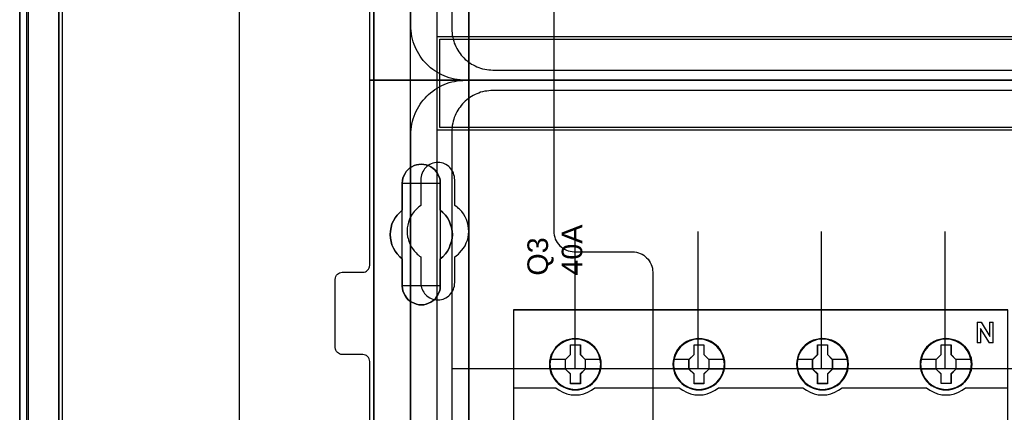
# Model space of a CAD drawing. Extents: x -631805 to -376315, y -40155 to 84873.
# Tile 48 of 256: x -620113 to -618678, y -32619 to -32046. Entities that reach past the tile are written whole.
import ezdxf

# ---------------------------------------------------------------- set-up
doc = ezdxf.new("R2010")
doc.units = 0
doc.header["$MEASUREMENT"] = 0
doc.layers.get('0').update_dxf_attribs({"color": 252})
for name, color, linetype in [('30', 7, 'Continuous'), ('45', 8, 'Continuous'), ('5', 7, 'Continuous'), ('50', 7, 'Continuous')]:
    doc.layers.add(name, color=color, linetype=linetype)
doc.styles.get("Standard").update_dxf_attribs({"font": 'arial.ttf', "bigfont": 'BIGFONT.SHX'})

# ---------------------------------------------------------------- blocks, each defined once
blk = doc.blocks.new('*U1009')
at = {"layer": '5', "color": 7}
for points in [[(0, -20.806875), (0, -801.193125)], [(4.692335, -801.191648), (4.692335, -20.805704)], [(4.692335, -20.805704), (4.692335, -801.191648)], [(50.625815, -386.338651), (50.625815, -323.250088), (50.625815, -298.744188), (50.625815, -173.234937), (50.625815, -148.780413), (50.625815, -78.807593), (50.625815, -73.721462), (51.244508, -73.721462), (63.8246, -73.721462), (64.443293, -73.721462), (64.443293, -78.807593), (64.443293, -78.807593), (64.443293, -386.338651)], [(64.444049, -386.341247), (64.444049, -78.807635), (64.444049, -73.721462), (63.825368, -73.721462), (63.825368, -73.721462), (51.245527, -73.721462), (50.626846, -73.721462), (50.626846, -78.807635), (50.626846, -148.781036), (50.626846, -173.235764), (50.626846, -298.746057), (50.626846, -323.25216), (50.626846, -386.341247)]]:
    blk.add_lwpolyline(points, dxfattribs=at)
at = {"layer": '5', "color": 59}
for points in [[(4.692335, -12.740183), (4.692335, -801.190946), (4.692335, -12.740183)], [(-1, -20.806406), (-1, -801.190946), (-1, -20.806406)]]:
    blk.add_lwpolyline(points, close=True, dxfattribs=at)
at = {"layer": '5', "color": 7}
for points in [[(64.441398, -386.34188), (64.441398, -78.808532), (64.441398, -386.34188)], [(50.626846, -173.235771), (50.626846, -298.746832), (50.626846, -173.235771)], [(60.268907, -254.459032), (60.681505, -254.76733), (61.042528, -255.178395), (61.351976, -255.589461), (61.60985, -256.000526), (61.764574, -256.462974), (61.919298, -256.976805), (62.022447, -257.490636), (62.074022, -258.004468), (62.022447, -258.518299), (61.919298, -259.03213), (61.764574, -259.494579), (61.60985, -260.00841), (61.351976, -260.419475), (61.042528, -260.83054), (60.681505, -261.241605), (60.268907, -261.549904), (60.268907, -265.506405), (60.268907, -265.866087), (60.217332, -266.225769), (60.062608, -266.534068), (59.907884, -266.89375), (59.701585, -267.150666), (59.495286, -267.458964), (59.237413, -267.664497), (58.927964, -267.870029), (58.566941, -268.024179), (58.257493, -268.178328), (57.89647, -268.229711), (57.535447, -268.229711), (57.174424, -268.229711), (56.813401, -268.178328), (56.503953, -268.024179), (56.14293, -267.870029), (55.833482, -267.664497), (55.575608, -267.458964), (55.317735, -267.150666), (55.163011, -266.89375), (55.008286, -266.534068), (54.853562, -266.225769), (54.801988, -265.866087), (54.750413, -265.506405), (54.750413, -261.549904), (54.38939, -261.241605), (54.028367, -260.83054), (53.718919, -260.419475), (53.461045, -260.00841), (53.254746, -259.494579), (53.151597, -259.03213), (53.048447, -258.518299), (52.996873, -258.004468), (53.048447, -257.490636), (53.151597, -256.976805), (53.254746, -256.462974), (53.461045, -256.000526), (53.718919, -255.589461), (54.028367, -255.178395), (54.38939, -254.76733), (54.750413, -254.459032), (54.750413, -250.50253), (54.801988, -250.142848), (54.853562, -249.783167), (55.008286, -249.423485), (55.163011, -249.115186), (55.317735, -248.806887), (55.575608, -248.549971), (55.833482, -248.344439), (56.14293, -248.138906), (56.503953, -247.933374), (56.813401, -247.830607), (57.174424, -247.779224), (57.535447, -247.727841), (57.89647, -247.779224), (58.257493, -247.830607), (58.566941, -247.933374), (58.927964, -248.138906), (59.237413, -248.344439), (59.495286, -248.549971), (59.701585, -248.806887), (59.907884, -249.115186), (60.062608, -249.423485), (60.217332, -249.783167), (60.268907, -250.142848), (60.268907, -250.50253), (60.268907, -254.459032)], [(58.927964, -248.138906), (58.566941, -247.933374), (58.257493, -247.830607), (57.89647, -247.779224), (57.535447, -247.727841), (57.174424, -247.779224), (56.813401, -247.830607), (56.503953, -247.933374), (56.14293, -248.138906), (55.833482, -248.344439), (55.575608, -248.549971), (55.317735, -248.806887), (55.163011, -249.115186), (55.008286, -249.423485), (54.853562, -249.783167), (54.801988, -250.142848), (54.750413, -250.50253), (54.750413, -254.459032), (54.38939, -254.76733), (54.028367, -255.178395), (53.718919, -255.589461), (53.461045, -256.000526), (53.254746, -256.462974), (53.151597, -256.976805), (53.048447, -257.490636), (52.996873, -258.004468), (53.048447, -258.518299), (53.151597, -259.03213), (53.254746, -259.494579), (53.461045, -260.00841), (53.718919, -260.419475), (54.028367, -260.83054), (54.38939, -261.241605), (54.750413, -261.549904), (54.750413, -265.506405), (54.801988, -265.866087), (54.853562, -266.225769), (55.008286, -266.534068), (55.163011, -266.89375), (55.317735, -267.150666), (55.575608, -267.458964), (55.833482, -267.664497), (56.14293, -267.870029), (56.503953, -268.024179), (56.813401, -268.178328), (57.174424, -268.229711), (57.535447, -268.229711), (57.89647, -268.229711), (58.257493, -268.178328), (58.566941, -268.024179), (58.927964, -267.870029), (59.237413, -267.664497), (59.495286, -267.458964), (59.701585, -267.150666), (59.907884, -266.89375), (60.062608, -266.534068), (60.217332, -266.225769), (60.268907, -265.866087), (60.268907, -265.506405), (60.268907, -261.549904), (60.681505, -261.241605), (61.042528, -260.83054), (61.351976, -260.419475), (61.60985, -260.00841), (61.764574, -259.494579), (61.919298, -259.03213), (62.022447, -258.518299), (62.074022, -258.004468), (62.022447, -257.490636), (61.919298, -256.976805), (61.764574, -256.462974), (61.60985, -256.000526), (61.351976, -255.589461), (61.042528, -255.178395), (60.681505, -254.76733), (60.268907, -254.459032), (60.268907, -250.50253), (60.268907, -250.142848), (60.217332, -249.783167), (60.062608, -249.423485), (59.907884, -249.115186), (59.701585, -248.806887), (59.495286, -248.549971), (59.237413, -248.344439), (58.927964, -248.138906)], [(58.927964, -248.138906), (58.566941, -247.933374), (58.257493, -247.830607), (57.89647, -247.779224), (57.535447, -247.727841), (57.174424, -247.779224), (56.813401, -247.830607), (56.503953, -247.933374), (56.14293, -248.138906), (55.833482, -248.344439), (55.575608, -248.549971), (55.317735, -248.806887), (55.163011, -249.115186), (55.008286, -249.423485), (54.853562, -249.783167), (54.801988, -250.142848), (54.750413, -250.50253), (54.750413, -254.459032), (54.38939, -254.76733), (54.028367, -255.178395), (53.718919, -255.589461), (53.461045, -256.000526), (53.254746, -256.462974), (53.151597, -256.976805), (53.048447, -257.490636), (52.996873, -258.004468), (53.048447, -258.518299), (53.151597, -259.03213), (53.254746, -259.494579), (53.461045, -260.00841), (53.718919, -260.419475), (54.028367, -260.83054), (54.38939, -261.241605), (54.750413, -261.549904), (54.750413, -265.506405), (54.801988, -265.866087), (54.853562, -266.225769), (55.008286, -266.534068), (55.163011, -266.89375), (55.317735, -267.150666), (55.575608, -267.458964), (55.833482, -267.664497), (56.14293, -267.870029), (56.503953, -268.024179), (56.813401, -268.178328), (57.174424, -268.229711), (57.535447, -268.229711), (57.89647, -268.229711), (58.257493, -268.178328), (58.566941, -268.024179), (58.927964, -267.870029), (59.237413, -267.664497), (59.495286, -267.458964), (59.701585, -267.150666), (59.907884, -266.89375), (60.062608, -266.534068), (60.217332, -266.225769), (60.268907, -265.866087), (60.268907, -265.506405), (60.268907, -261.549904), (60.681505, -261.241605), (61.042528, -260.83054), (61.351976, -260.419475), (61.60985, -260.00841), (61.764574, -259.494579), (61.919298, -259.03213), (62.022447, -258.518299), (62.074022, -258.004468), (62.022447, -257.490636), (61.919298, -256.976805), (61.764574, -256.462974), (61.60985, -256.000526), (61.351976, -255.589461), (61.042528, -255.178395), (60.681505, -254.76733), (60.268907, -254.459032), (60.268907, -250.50253), (60.268907, -250.142848), (60.217332, -249.783167), (60.062608, -249.423485), (59.907884, -249.115186), (59.701585, -248.806887), (59.495286, -248.549971), (59.237413, -248.344439), (58.927964, -248.138906)], [(60.268666, -250.505736), (60.268666, -250.145639), (60.217082, -249.785541), (60.062331, -249.425444), (59.90758, -249.116789), (59.701245, -248.808134), (59.49491, -248.550921), (59.236992, -248.345151), (58.927489, -248.139381), (58.566403, -247.933611), (58.256901, -247.830726), (57.895815, -247.779284), (57.534729, -247.727841), (57.173643, -247.779284), (56.812557, -247.830726), (56.503054, -247.933611), (56.141968, -248.139381), (55.832466, -248.345151), (55.574547, -248.550921), (55.316629, -248.808134), (55.161878, -249.116789), (55.007126, -249.425444), (54.852375, -249.785541), (54.800792, -250.145639), (54.749208, -250.505736), (60.268666, -250.505736)], [(54.749208, -250.503088), (54.749208, -254.462051), (54.749208, -250.503088)], [(60.266015, -254.462051), (60.266015, -250.503088), (60.266015, -254.462051)], [(54.751859, -254.459403), (54.390538, -254.767738), (54.029217, -255.178852), (53.719514, -255.589966), (53.461428, -256.001079), (53.254959, -256.463582), (53.151724, -256.977474), (53.04849, -257.491366), (52.996873, -258.005258), (53.04849, -258.51915), (53.151724, -259.033041), (53.254959, -259.495544), (53.461428, -260.009436), (53.719514, -260.42055), (54.029217, -260.831663), (54.390538, -261.242777), (54.751859, -261.551112), (54.751859, -254.459403)], [(60.266015, -261.551112), (60.679274, -261.242777), (61.040875, -260.831663), (61.350819, -260.42055), (61.609106, -260.009436), (61.764078, -259.495544), (61.91905, -259.033041), (62.022365, -258.51915), (62.074022, -258.005258), (62.022365, -257.491366), (61.91905, -256.977474), (61.764078, -256.463582), (61.609106, -256.001079), (61.350819, -255.589966), (61.040875, -255.178852), (60.679274, -254.767738), (60.266015, -254.459403), (60.266015, -261.551112)], [(54.749208, -261.548464), (54.749208, -265.507427), (54.749208, -261.548464)], [(60.266015, -265.507427), (60.266015, -261.548464), (60.266015, -265.507427)], [(54.749208, -265.504779), (54.800792, -265.864676), (54.852375, -266.224573), (55.007126, -266.533055), (55.161878, -266.892952), (55.316629, -267.150021), (55.574547, -267.458504), (55.832466, -267.664159), (56.141968, -267.869815), (56.503054, -268.024056), (56.812557, -268.178298), (57.173643, -268.229711), (57.534729, -268.229711), (57.895815, -268.229711), (58.256901, -268.178298), (58.566403, -268.024056), (58.927489, -267.869815), (59.236992, -267.664159), (59.49491, -267.458504), (59.701245, -267.150021), (59.90758, -266.892952), (60.062331, -266.533055), (60.217082, -266.224573), (60.268666, -265.864676), (60.268666, -265.504779), (54.749208, -265.504779)]]:
    blk.add_lwpolyline(points, close=True, dxfattribs=at)
at = {"layer": '50', "color": 7}
for points in [[(0.235942, -20.558787), (0.235942, -801.133213)], [(5.203985, -20.552831), (5.203985, -801.136518)], [(30.977363, -84.554755), (30.977363, -397.907699)], [(55.98194, -85.921426), (391.762235, -85.921426), (391.762235, -735.000783), (55.98194, -735.000783), (55.98194, -85.921426)], [(59.825943, -92.486155), (387.918232, -92.486155), (387.918232, -379.414356), (59.825943, -379.414356), (59.825943, -92.486155)], [(59.825943, -229.100851), (387.918232, -229.100851), (387.918232, -242.79966), (59.825943, -242.79966), (59.825943, -229.100851)]]:
    blk.add_lwpolyline(points, dxfattribs=at)
blk.add_lwpolyline([(60.239505, -229.513961), (387.507321, -229.513961), (387.507321, -242.386551), (60.239505, -242.386551), (60.239505, -229.513961)], close=True, dxfattribs=at)
blk = doc.blocks.new('*U1010')
at = {"layer": '50', "color": 7}
for points in [[(383.999821, -235.501397), (64.001505, -235.501397), (63.581505, -235.501397), (63.182504, -235.459362), (62.783504, -235.417327), (62.384503, -235.333258), (61.985503, -235.249188), (61.607503, -235.144101), (61.229502, -235.017997), (60.872502, -234.870875), (60.515502, -234.723754), (60.179501, -234.534597), (59.843501, -234.345441), (59.507501, -234.135267), (59.1925, -233.925093), (58.8985, -233.672885), (58.6045, -233.420676), (58.331499, -233.168468), (58.079499, -232.895242), (57.827499, -232.600998), (57.575499, -232.306755), (57.365498, -231.991494), (57.155498, -231.655216), (56.966498, -231.318938), (56.777498, -230.98266), (56.630498, -230.625365), (56.483498, -230.26807), (56.357497, -229.889757), (56.252497, -229.511444), (56.168497, -229.112114), (56.084497, -228.712784), (56.042497, -228.313453), (56.000497, -227.914123), (56.000497, -227.493776), (56.000497, -168.476979)], [(67.968952, -234.010496), (379.969373, -234.010496)], [(61.983887, -93.002352), (61.983887, -227.999417), (62.004887, -228.314683), (62.025887, -228.62995), (62.046887, -228.924198), (62.109888, -229.218447), (62.172889, -229.512696), (62.25689, -229.806944), (62.340891, -230.080175), (62.466892, -230.353406), (62.571893, -230.605619), (62.697894, -230.87885), (62.844896, -231.131063), (63.012898, -231.362258), (63.1809, -231.593454), (63.348902, -231.824649), (63.537904, -232.055844), (63.726906, -232.245004), (63.936908, -232.455182), (64.167911, -232.644342), (64.377913, -232.812484), (64.629916, -232.980626), (64.860918, -233.148768), (65.112921, -233.274874), (65.364924, -233.421999), (65.637927, -233.527087), (65.91093, -233.632176), (66.183933, -233.737265), (66.477936, -233.821336), (66.771939, -233.884389), (67.065942, -233.926425), (67.359946, -233.96846), (67.674949, -233.989478), (67.968952, -234.010496)]]:
    blk.add_lwpolyline(points, dxfattribs=at)
blk = doc.blocks.new('*U1011')
at = {"layer": '30', "color": 7}
blk.add_lwpolyline([(76.842584, -213.484137), (76.842584, -235.501397), (50.0136, -235.501397), (50.0136, -208.508866)], dxfattribs=at)
blk.add_lwpolyline([(76.842584, -213.484137), (76.842584, -235.501397), (50.0136, -235.501397), (50.0136, -208.508866)], dxfattribs=at)
blk = doc.blocks.new('*U1020')
at = {"layer": '50', "color": 7}
for points in [[(56.000497, -302.523166), (56.000497, -243.506369), (56.000497, -243.086022), (56.042497, -242.686692), (56.084497, -242.287361), (56.168497, -241.888031), (56.252497, -241.488701), (56.357497, -241.110388), (56.483498, -240.753093), (56.630498, -240.37478), (56.777498, -240.017485), (56.966498, -239.681207), (57.155498, -239.344929), (57.365498, -239.00865), (57.575499, -238.714407), (57.827499, -238.399147), (58.079499, -238.104903), (58.331499, -237.831677), (58.6045, -237.579469), (58.8985, -237.32726), (59.1925, -237.075052), (59.507501, -236.864878), (59.843501, -236.654704), (60.179501, -236.465548), (60.515502, -236.276391), (60.872502, -236.12927), (61.229502, -235.982148), (61.607503, -235.856044), (61.985503, -235.750957), (62.384503, -235.666887), (62.783504, -235.582818), (63.182504, -235.540783), (63.581505, -235.519766), (64.001505, -235.498748), (383.999821, -235.498748)], [(379.969373, -236.992297), (67.968952, -236.992297), (67.674949, -237.013315), (67.359946, -237.034332), (67.065942, -237.076367), (66.771939, -237.118401), (66.477936, -237.181454), (66.183933, -237.265523), (65.91093, -237.37061), (65.637927, -237.475697), (65.364924, -237.580784), (65.112921, -237.727906), (64.860918, -237.85401), (64.629916, -238.022149), (64.377913, -238.190288), (64.167911, -238.358427), (63.936908, -238.547583), (63.726906, -238.757757), (63.537904, -238.946914), (63.348902, -239.178105), (63.1809, -239.409296), (63.012898, -239.640487), (62.844896, -239.871678), (62.697894, -240.123887), (62.571893, -240.397113), (62.466892, -240.649321), (62.340891, -240.922547), (62.25689, -241.195773), (62.172889, -241.490017), (62.109888, -241.78426), (62.046887, -242.078503), (62.025887, -242.372747), (62.004887, -242.688007), (61.983887, -243.003268), (61.983887, -377.997901)], [(379.969373, -236.992297), (67.968952, -236.992297), (67.674949, -237.013315), (67.359946, -237.034332), (67.065942, -237.076367), (66.771939, -237.118402), (66.477936, -237.181455), (66.183933, -237.265525), (65.91093, -237.370613), (65.637927, -237.4757), (65.364924, -237.580788), (65.112921, -237.72791), (64.860918, -237.854016), (64.629916, -238.022156), (64.377913, -238.190296), (64.167911, -238.358436), (63.936908, -238.547594), (63.726906, -238.757769), (63.537904, -238.946927), (63.348902, -239.178119), (63.1809, -239.409312), (63.012898, -239.640505), (62.844896, -239.871698), (62.697894, -240.123908), (62.571893, -240.397136), (62.466892, -240.649346), (62.340891, -240.922574), (62.25689, -241.195801), (62.172889, -241.490047), (62.109888, -241.784292), (62.046887, -242.078537), (62.025887, -242.372782), (62.004887, -242.688045), (61.983887, -243.003308), (61.983887, -277.514077), (386.017439, -277.514077)], [(379.969373, -236.992297), (67.968952, -236.992297), (67.674949, -237.013315), (67.359946, -237.034332), (67.065942, -237.076367), (66.771939, -237.118402), (66.477936, -237.181455), (66.183933, -237.265525), (65.91093, -237.370613), (65.637927, -237.4757), (65.364924, -237.580788), (65.112921, -237.72791), (64.860918, -237.854016), (64.629916, -238.022156), (64.377913, -238.190296), (64.167911, -238.358436), (63.936908, -238.547594), (63.726906, -238.757769), (63.537904, -238.946927), (63.348902, -239.178119), (63.1809, -239.409312), (63.012898, -239.640505), (62.844896, -239.871698), (62.697894, -240.123908), (62.571893, -240.397136), (62.466892, -240.649346), (62.340891, -240.922574), (62.25689, -241.195801), (62.172889, -241.490047), (62.109888, -241.784292), (62.046887, -242.078537), (62.025887, -242.372782), (62.004887, -242.688045), (61.983887, -243.003308), (61.983887, -277.514077), (386.017439, -277.514077)], [(79.960566, -277.556447), (79.960566, -257.54713)], [(97.87362, -277.556447), (97.87362, -257.54713)], [(115.850299, -277.556447), (115.850299, -257.54713)], [(133.909161, -277.556447), (133.909161, -257.54713)]]:
    blk.add_lwpolyline(points, dxfattribs=at)
blk = doc.blocks.new('*D1021')
at = {"layer": '30', "color": 7}
for points in [[(50.0136, -344.481933), (50.0136, -276.516588), (49.991224, -276.313975), (49.924096, -276.111363), (49.834591, -275.931262), (49.700334, -275.773675), (49.566077, -275.661112), (49.387068, -275.571062), (49.208059, -275.526037), (49.006674, -275.503524), (46.008272, -275.503524), (46.008272, -275.503524), (45.806887, -275.481012), (45.627878, -275.413474), (45.448869, -275.323424), (45.314612, -275.188349), (45.180355, -275.053273), (45.090851, -274.873173), (45.023722, -274.693073), (45.001346, -274.49046), (45.001346, -264.539919), (45.023722, -264.314794), (45.090851, -264.112181), (45.180355, -263.932081), (45.314612, -263.797006), (45.448869, -263.66193), (45.627878, -263.57188), (45.806887, -263.526855), (46.008272, -263.504343), (49.006674, -263.504343), (49.208059, -263.48183), (49.387068, -263.436805), (49.566077, -263.324242), (49.700334, -263.21168), (49.834591, -263.054092), (49.924096, -262.873992), (49.991224, -262.693891), (50.0136, -262.491279), (50.0136, -235.498748), (76.842584, -235.498748), (76.842584, -257.516008), (76.86496, -257.808671), (76.909712, -258.101334), (76.976841, -258.393997), (77.066345, -258.664148), (77.200602, -258.934298), (77.357235, -259.181936), (77.536244, -259.407061), (77.715253, -259.632187), (77.939015, -259.812287), (78.162776, -259.992387), (78.408913, -260.149975), (78.677427, -260.262538), (78.945941, -260.3751), (79.214454, -260.442638), (79.52772, -260.487663), (79.81861, -260.510175), (88.299164, -260.510175), (88.590054, -260.532688), (88.880944, -260.577713), (89.171833, -260.645251), (89.440347, -260.757813), (89.708861, -260.870376), (89.954998, -261.027964), (90.178759, -261.208064), (90.380145, -261.388164), (90.58153, -261.61329), (90.760539, -261.838415), (90.894796, -262.086053), (91.029053, -262.356203), (91.140933, -262.626354), (91.208062, -262.919017), (91.252814, -263.21168), (91.27519, -263.504343), (91.27519, -357.494179)], [(46.008272, -275.503524), (45.806887, -275.481012), (45.627878, -275.413474), (45.448869, -275.323424), (45.314612, -275.188349), (45.180355, -275.053273), (45.090851, -274.873173), (45.023722, -274.693073), (45.001346, -274.49046), (45.001346, -264.539919), (45.023722, -264.314794), (45.090851, -264.112181), (45.180355, -263.932081), (45.314612, -263.797006), (45.448869, -263.66193), (45.627878, -263.57188), (45.806887, -263.526855), (46.008272, -263.504343), (49.006674, -263.504343), (49.208059, -263.48183), (49.387068, -263.436805), (49.566077, -263.324242), (49.700334, -263.21168), (49.834591, -263.054092), (49.924096, -262.873992), (49.991224, -262.693891), (50.0136, -262.491279), (50.0136, -235.498748), (76.842584, -235.498748), (76.842584, -257.516008), (76.86496, -257.808671), (76.909712, -258.101334), (76.976841, -258.393997), (77.066345, -258.664148), (77.200602, -258.934298), (77.357235, -259.181936), (77.536244, -259.407061), (77.715253, -259.632187), (77.939015, -259.812287), (78.162776, -259.992387), (78.408913, -260.149975), (78.677427, -260.262538), (78.945941, -260.3751), (79.214454, -260.442638), (79.52772, -260.487663), (79.81861, -260.510175), (88.299164, -260.510175), (88.590054, -260.532688), (88.880944, -260.577713), (89.171833, -260.645251), (89.440347, -260.757813), (89.708861, -260.870376), (89.954998, -261.027964), (90.178759, -261.208064), (90.380145, -261.388164), (90.58153, -261.61329), (90.760539, -261.838415), (90.894796, -262.086053), (91.029053, -262.356203), (91.140933, -262.626354), (91.208062, -262.919017), (91.252814, -263.21168), (91.27519, -263.504343), (91.27519, -357.494179)], [(50.0136, -344.481933), (50.0136, -276.516588), (49.991224, -276.313975), (49.924096, -276.111363), (49.834591, -275.931262), (49.700334, -275.773675), (49.566077, -275.661112), (49.387068, -275.571062), (49.208059, -275.526037), (49.006674, -275.503524), (46.008272, -275.503524)], [(62.409659, -265.014208), (62.409659, -261.254184), (62.611125, -261.119094), (62.790205, -260.984003), (62.969286, -260.848913), (63.125981, -260.691307), (63.416987, -260.35358), (63.685608, -259.993338), (63.909458, -259.633097), (64.088539, -259.227825), (64.245234, -258.822553), (64.357159, -258.417281), (64.424315, -257.989494), (64.4467, -257.539192), (64.424315, -257.111405), (64.357159, -256.661102), (64.267619, -256.233315), (64.110924, -255.805528), (63.931843, -255.400256), (63.707993, -254.994984), (63.439372, -254.634743), (63.125981, -254.319531), (62.969286, -254.18444), (62.790205, -254.026835), (62.611125, -253.891744), (62.409659, -253.756653), (62.409659, -250.019145), (62.387274, -249.771479), (62.364889, -249.523813), (62.297734, -249.276147), (62.230579, -249.050996), (62.118653, -248.825845), (62.006728, -248.623209), (61.850032, -248.420573), (61.693337, -248.240452), (61.536642, -248.082846), (61.335176, -247.92524), (61.13371, -247.812665), (60.932245, -247.700089), (60.708394, -247.610029), (60.462159, -247.542484), (60.215923, -247.497453), (59.969687, -247.497453), (59.701066, -247.497453), (59.454831, -247.542484), (59.208595, -247.610029), (58.984745, -247.700089), (58.760894, -247.812665), (58.559428, -247.92524), (58.357963, -248.082846), (58.178882, -248.240452), (58.022187, -248.420573), (57.887876, -248.623209), (57.753566, -248.825845), (57.664026, -249.050996), (57.574486, -249.276147), (57.50733, -249.523813), (57.484945, -249.771479), (57.46256, -250.019145), (57.46256, -253.756653), (57.28348, -253.891744), (57.104399, -254.026835), (56.925319, -254.18444), (56.768623, -254.342046), (56.477618, -254.657258), (56.208997, -255.017499), (55.985146, -255.400256), (55.806066, -255.783013), (55.671755, -256.188285), (55.55983, -256.616072), (55.492675, -257.043859), (55.47029, -257.471646), (55.492675, -257.921948), (55.537445, -258.349735), (55.6046, -258.574887), (55.64937, -258.777523), (55.716525, -259.002674), (55.806066, -259.20531), (55.895606, -259.430461), (56.007531, -259.633097), (56.119457, -259.835733), (56.253767, -260.038369), (56.500003, -260.376095), (56.768623, -260.691307), (56.925319, -260.848913), (57.082014, -260.984003), (57.261095, -261.141609), (57.46256, -261.254184), (57.46256, -265.014208), (57.484945, -265.261874), (57.50733, -265.50954), (57.574486, -265.757206), (57.664026, -265.982357), (57.753566, -266.207508), (57.887876, -266.410144), (58.022187, -266.61278), (58.178882, -266.792901), (58.357963, -266.950507), (58.559428, -267.085597), (58.760894, -267.220688), (58.984745, -267.333264), (59.208595, -267.423324), (59.454831, -267.490869), (59.701066, -267.513385), (59.969687, -267.5359), (60.215923, -267.513385), (60.462159, -267.490869), (60.708394, -267.423324), (60.932245, -267.333264), (61.13371, -267.220688), (61.335176, -267.085597), (61.536642, -266.950507), (61.693337, -266.792901), (61.850032, -266.61278), (62.006728, -266.410144), (62.118653, -266.207508), (62.230579, -265.982357), (62.297734, -265.757206), (62.364889, -265.50954), (62.387274, -265.261874), (62.409659, -265.014208)]]:
    blk.add_lwpolyline(points, dxfattribs=at)
blk = doc.blocks.new('*D1022')
at = {"layer": '45', "color": 7}
for points in [[(143.039331, -268.997671), (70.962948, -268.997671), (70.962948, -351.066058), (143.039331, -351.066058), (143.039331, -268.997671)], [(143.018122, -269.021504), (70.984156, -269.021504), (70.984156, -351.044873), (143.018122, -351.044873), (143.018122, -269.021504)], [(83.762152, -276.924985), (83.739733, -276.476776), (83.666872, -276.023033), (83.515545, -275.596957), (83.336194, -275.181949), (83.100796, -274.794607), (82.820561, -274.446), (82.489883, -274.12506), (82.125576, -273.848388), (81.755665, -273.604916), (81.324103, -273.422312), (80.89254, -273.295043), (80.438558, -273.212041), (79.984576, -273.184374), (79.530595, -273.212041), (79.087823, -273.295043), (78.639446, -273.422312), (78.224697, -273.604916), (77.837972, -273.848388), (77.47927, -274.12506), (77.142988, -274.446), (76.879566, -274.794607), (76.638563, -275.181949), (76.436794, -275.596957), (76.319095, -276.023033), (76.229419, -276.476776), (76.201396, -276.924985), (76.229419, -277.373194), (76.319095, -277.810337), (76.436794, -278.241946), (76.638563, -278.651421), (76.879566, -279.044296), (77.142988, -279.40397), (77.47927, -279.719376), (77.837972, -279.996049), (78.224697, -280.228453), (78.639446, -280.411057), (79.087823, -280.549393), (79.530595, -280.637929), (79.984576, -280.660062), (80.438558, -280.637929), (80.89254, -280.549393), (81.324103, -280.411057), (81.755665, -280.228453), (82.125576, -279.996049), (82.489883, -279.719376), (82.820561, -279.40397), (83.100796, -279.044296), (83.336194, -278.651421), (83.515545, -278.241946), (83.666872, -277.810337), (83.739733, -277.373194), (83.762152, -276.924985)], [(83.762152, -276.924985), (83.739733, -276.476776), (83.666872, -276.023033), (83.515545, -275.596957), (83.336194, -275.181949), (83.100796, -274.794607), (82.820561, -274.446), (82.489883, -274.12506), (82.125576, -273.848388), (81.755665, -273.604916), (81.324103, -273.422312), (80.89254, -273.295043), (80.438558, -273.212041), (79.984576, -273.184374), (79.530595, -273.212041), (79.087823, -273.295043), (78.639446, -273.422312), (78.224697, -273.604916), (77.837972, -273.848388), (77.47927, -274.12506), (77.142988, -274.446), (76.879566, -274.794607), (76.638563, -275.181949), (76.436794, -275.596957), (76.319095, -276.023033), (76.229419, -276.476776), (76.201396, -276.924985), (76.229419, -277.373194), (76.319095, -277.810337), (76.436794, -278.241946), (76.638563, -278.651421), (76.879566, -279.044296), (77.142988, -279.40397), (77.47927, -279.719376), (77.837972, -279.996049), (78.224697, -280.228453), (78.639446, -280.411057), (79.087823, -280.549393), (79.530595, -280.637929), (79.984576, -280.660062), (80.438558, -280.637929), (80.89254, -280.549393), (81.324103, -280.411057), (81.755665, -280.228453), (82.125576, -279.996049), (82.489883, -279.719376), (82.820561, -279.40397), (83.100796, -279.044296), (83.336194, -278.651421), (83.515545, -278.241946), (83.666872, -277.810337), (83.739733, -277.373194), (83.762152, -276.924985)], [(79.272674, -274.087388), (80.715806, -274.087388), (80.715806, -275.506914), (81.434542, -276.211132), (81.434542, -277.630657), (80.715806, -278.345965), (80.715806, -279.7544), (79.272674, -279.7544), (79.272674, -278.345965), (78.536959, -277.630657), (78.536959, -276.211132), (79.272674, -275.506914), (79.272674, -274.087388)], [(79.272674, -274.087388), (80.715806, -274.087388), (80.715806, -274.087388), (80.715806, -275.506914), (80.715806, -275.506914), (81.434542, -276.211132), (81.434542, -276.211132), (81.434542, -277.630657), (81.434542, -277.630657), (80.715806, -278.345965), (80.715806, -278.345965), (80.715806, -279.7544), (80.715806, -279.7544), (79.272674, -279.7544), (79.272674, -279.7544), (79.272674, -278.345965), (79.272674, -278.345965), (78.536959, -277.630657), (78.536959, -277.630657), (78.536959, -276.211132), (78.536959, -276.211132), (79.272674, -275.506914), (79.272674, -275.506914), (79.272674, -274.087388), (79.272674, -274.087388)], [(101.778597, -276.924985), (101.750575, -276.476776), (101.683321, -276.023033), (101.526395, -275.596957), (101.347051, -275.181949), (101.111663, -274.789074), (100.831439, -274.446), (100.500774, -274.12506), (100.136482, -273.848388), (99.766586, -273.604916), (99.33504, -273.422312), (98.909099, -273.295043), (98.449531, -273.212041), (97.995568, -273.184374), (97.541604, -273.212041), (97.09885, -273.295043), (96.650491, -273.422312), (96.241363, -273.604916), (95.849049, -273.848388), (95.490362, -274.12506), (95.159697, -274.446), (94.896286, -274.789074), (94.649689, -275.181949), (94.453532, -275.596957), (94.330233, -276.023033), (94.240561, -276.476776), (94.212539, -276.924985), (94.240561, -277.373194), (94.330233, -277.810337), (94.453532, -278.236412), (94.649689, -278.651421), (94.896286, -279.044296), (95.159697, -279.40397), (95.490362, -279.719376), (95.849049, -279.996049), (96.241363, -280.228453), (96.650491, -280.411057), (97.09885, -280.549393), (97.541604, -280.637929), (97.995568, -280.660062), (98.449531, -280.637929), (98.909099, -280.549393), (99.33504, -280.411057), (99.766586, -280.228453), (100.136482, -279.996049), (100.500774, -279.719376), (100.831439, -279.40397), (101.111663, -279.044296), (101.347051, -278.651421), (101.526395, -278.236412), (101.683321, -277.810337), (101.750575, -277.373194), (101.778597, -276.924985)], [(101.778597, -276.924985), (101.750575, -276.476776), (101.683321, -276.023033), (101.526395, -275.596957), (101.347051, -275.181949), (101.111663, -274.789074), (100.831439, -274.446), (100.500774, -274.12506), (100.136482, -273.848388), (99.766586, -273.604916), (99.33504, -273.422312), (98.909099, -273.295043), (98.449531, -273.212041), (97.995568, -273.184374), (97.541604, -273.212041), (97.09885, -273.295043), (96.650491, -273.422312), (96.241363, -273.604916), (95.849049, -273.848388), (95.490362, -274.12506), (95.159697, -274.446), (94.896286, -274.789074), (94.649689, -275.181949), (94.453532, -275.596957), (94.330233, -276.023033), (94.240561, -276.476776), (94.212539, -276.924985), (94.240561, -277.373194), (94.330233, -277.810337), (94.453532, -278.236412), (94.649689, -278.651421), (94.896286, -279.044296), (95.159697, -279.40397), (95.490362, -279.719376), (95.849049, -279.996049), (96.241363, -280.228453), (96.650491, -280.411057), (97.09885, -280.549393), (97.541604, -280.637929), (97.995568, -280.660062), (98.449531, -280.637929), (98.909099, -280.549393), (99.33504, -280.411057), (99.766586, -280.228453), (100.136482, -279.996049), (100.500774, -279.719376), (100.831439, -279.40397), (101.111663, -279.044296), (101.347051, -278.651421), (101.526395, -278.236412), (101.683321, -277.810337), (101.750575, -277.373194), (101.778597, -276.924985)], [(101.757389, -276.924969), (101.729533, -276.4793), (101.66268, -276.028129), (101.506689, -275.604469), (101.328414, -275.191812), (101.094427, -274.801164), (100.815872, -274.460035), (100.487177, -274.140914), (100.125055, -273.865809), (99.757362, -273.623718), (99.328387, -273.442149), (98.904983, -273.315601), (98.448153, -273.23307), (97.996893, -273.205559), (97.545634, -273.23307), (97.105517, -273.315601), (96.659828, -273.442149), (96.253138, -273.623718), (95.86316, -273.865809), (95.50661, -274.140914), (95.177915, -274.460035), (94.916073, -274.801164), (94.670944, -275.191812), (94.475955, -275.604469), (94.353391, -276.028129), (94.264253, -276.4793), (94.236398, -276.924969), (94.264253, -277.370638), (94.353391, -277.805303), (94.475955, -278.228964), (94.670944, -278.64162), (94.916073, -279.032268), (95.177915, -279.389904), (95.50661, -279.703523), (95.86316, -279.978627), (96.253138, -280.209715), (96.659828, -280.391283), (97.105517, -280.528836), (97.545634, -280.616869), (97.996893, -280.638877), (98.448153, -280.616869), (98.904983, -280.528836), (99.328387, -280.391283), (99.757362, -280.209715), (100.125055, -279.978627), (100.487177, -279.703523), (100.815872, -279.389904), (101.094427, -279.032268), (101.328414, -278.64162), (101.506689, -278.228964), (101.66268, -277.805303), (101.729533, -277.370638), (101.757389, -276.924969)], [(97.289476, -274.087388), (98.726948, -274.087388), (98.726948, -275.506976), (99.445685, -276.20568), (99.445685, -277.630813), (98.726948, -278.346152), (98.726948, -279.749104), (97.289476, -279.749104), (97.289476, -278.346152), (96.548102, -277.630813), (96.548102, -276.20568), (97.289476, -275.506976), (97.289476, -274.087388)], [(97.289476, -274.087388), (98.726948, -274.087388), (98.726948, -274.087388), (98.726948, -275.506976), (98.726948, -275.506976), (99.445685, -276.20568), (99.445685, -276.20568), (99.445685, -277.630813), (99.445685, -277.630813), (98.726948, -278.346152), (98.726948, -278.346152), (98.726948, -279.749104), (98.726948, -279.749104), (97.289476, -279.749104), (97.289476, -279.749104), (97.289476, -278.346152), (97.289476, -278.346152), (96.548102, -277.630813), (96.548102, -277.630813), (96.548102, -276.20568), (96.548102, -276.20568), (97.289476, -275.506976), (97.289476, -275.506976), (97.289476, -274.087388), (97.289476, -274.087388)], [(119.78974, -276.924985), (119.767322, -276.476776), (119.694463, -276.023033), (119.537538, -275.596957), (119.358194, -275.181949), (119.122806, -274.789074), (118.842581, -274.446), (118.517521, -274.12506), (118.153229, -273.848388), (117.777729, -273.604916), (117.351787, -273.422312), (116.920242, -273.295043), (116.466278, -273.212041), (116.012315, -273.184374), (115.558351, -273.212041), (115.115597, -273.295043), (114.667238, -273.422312), (114.252506, -273.604916), (113.865796, -273.848388), (113.507109, -274.12506), (113.17084, -274.446), (112.907429, -274.789074), (112.660831, -275.181949), (112.464674, -275.596957), (112.34698, -276.023033), (112.257308, -276.476776), (112.223681, -276.924985), (112.257308, -277.373194), (112.34698, -277.810337), (112.464674, -278.236412), (112.660831, -278.651421), (112.907429, -279.044296), (113.17084, -279.40397), (113.507109, -279.719376), (113.865796, -279.996049), (114.252506, -280.228453), (114.667238, -280.411057), (115.115597, -280.549393), (115.558351, -280.637929), (116.012315, -280.660062), (116.466278, -280.637929), (116.920242, -280.549393), (117.351787, -280.411057), (117.777729, -280.228453), (118.153229, -279.996049), (118.517521, -279.719376), (118.842581, -279.40397), (119.122806, -279.044296), (119.358194, -278.651421), (119.537538, -278.236412), (119.694463, -277.810337), (119.767322, -277.373194), (119.78974, -276.924985)], [(119.78974, -276.924985), (119.767322, -276.476776), (119.694463, -276.023033), (119.537538, -275.596957), (119.358194, -275.181949), (119.122806, -274.789074), (118.842581, -274.446), (118.517521, -274.12506), (118.153229, -273.848388), (117.777729, -273.604916), (117.351787, -273.422312), (116.920242, -273.295043), (116.466278, -273.212041), (116.012315, -273.184374), (115.558351, -273.212041), (115.115597, -273.295043), (114.667238, -273.422312), (114.252506, -273.604916), (113.865796, -273.848388), (113.507109, -274.12506), (113.17084, -274.446), (112.907429, -274.789074), (112.660831, -275.181949), (112.464674, -275.596957), (112.34698, -276.023033), (112.257308, -276.476776), (112.223681, -276.924985), (112.257308, -277.373194), (112.34698, -277.810337), (112.464674, -278.236412), (112.660831, -278.651421), (112.907429, -279.044296), (113.17084, -279.40397), (113.507109, -279.719376), (113.865796, -279.996049), (114.252506, -280.228453), (114.667238, -280.411057), (115.115597, -280.549393), (115.558351, -280.637929), (116.012315, -280.660062), (116.466278, -280.637929), (116.920242, -280.549393), (117.351787, -280.411057), (117.777729, -280.228453), (118.153229, -279.996049), (118.517521, -279.719376), (118.842581, -279.40397), (119.122806, -279.044296), (119.358194, -278.651421), (119.537538, -278.236412), (119.694463, -277.810337), (119.767322, -277.373194), (119.78974, -276.924985)], [(119.76588, -276.924969), (119.743596, -276.4793), (119.671172, -276.028129), (119.515181, -275.604469), (119.336905, -275.191812), (119.102919, -274.801164), (118.824364, -274.460035), (118.50124, -274.140914), (118.139118, -273.865809), (117.765854, -273.623718), (117.34245, -273.442149), (116.913475, -273.315601), (116.462215, -273.23307), (116.010956, -273.205559), (115.559697, -273.23307), (115.119579, -273.315601), (114.673891, -273.442149), (114.261629, -273.623718), (113.877223, -273.865809), (113.520672, -274.140914), (113.186406, -274.460035), (112.924564, -274.801164), (112.679436, -275.191812), (112.484447, -275.604469), (112.367454, -276.028129), (112.278316, -276.4793), (112.24489, -276.924969), (112.278316, -277.370638), (112.367454, -277.805303), (112.484447, -278.228964), (112.679436, -278.64162), (112.924564, -279.032268), (113.186406, -279.389904), (113.520672, -279.703523), (113.877223, -279.978627), (114.261629, -280.209715), (114.673891, -280.391283), (115.119579, -280.528836), (115.559697, -280.616869), (116.010956, -280.638877), (116.462215, -280.616869), (116.913475, -280.528836), (117.34245, -280.391283), (117.765854, -280.209715), (118.139118, -279.978627), (118.50124, -279.703523), (118.824364, -279.389904), (119.102919, -279.032268), (119.336905, -278.64162), (119.515181, -278.228964), (119.671172, -277.805303), (119.743596, -277.370638), (119.76588, -276.924969)], [(115.300261, -274.087388), (116.743393, -274.087388), (116.743393, -275.506976), (117.46213, -276.20568), (117.46213, -277.630813), (116.743393, -278.346152), (116.743393, -279.749104), (115.300261, -279.749104), (115.300261, -278.346152), (114.564547, -277.630813), (114.564547, -276.20568), (115.300261, -275.506976), (115.300261, -274.087388)], [(115.300261, -274.087388), (116.743393, -274.087388), (116.743393, -274.087388), (116.743393, -275.506976), (116.743393, -275.506976), (117.46213, -276.20568), (117.46213, -276.20568), (117.46213, -277.630813), (117.46213, -277.630813), (116.743393, -278.346152), (116.743393, -278.346152), (116.743393, -279.749104), (116.743393, -279.749104), (115.300261, -279.749104), (115.300261, -279.749104), (115.300261, -278.346152), (115.300261, -278.346152), (114.564547, -277.630813), (114.564547, -277.630813), (114.564547, -276.20568), (114.564547, -276.20568), (115.300261, -275.506976), (115.300261, -275.506976), (115.300261, -274.087388), (115.300261, -274.087388)], [(137.800882, -276.919689), (137.77286, -276.471479), (137.705606, -276.017737), (137.54868, -275.591661), (137.369337, -275.176653), (137.133948, -274.783778), (136.853724, -274.440704), (136.523059, -274.119764), (136.158767, -273.843092), (135.788871, -273.59962), (135.357326, -273.417016), (134.931385, -273.289747), (134.471817, -273.206745), (134.017853, -273.179078), (133.56389, -273.206745), (133.121135, -273.289747), (132.672776, -273.417016), (132.263648, -273.59962), (131.871334, -273.843092), (131.512647, -274.119764), (131.181982, -274.440704), (130.918571, -274.783778), (130.671974, -275.176653), (130.475817, -275.591661), (130.352518, -276.017737), (130.262846, -276.471479), (130.234824, -276.919689), (130.262846, -277.367898), (130.352518, -277.80504), (130.475817, -278.231116), (130.671974, -278.646125), (130.918571, -279.038999), (131.181982, -279.398673), (131.512647, -279.71408), (131.871334, -279.990752), (132.263648, -280.223157), (132.672776, -280.405761), (133.121135, -280.544097), (133.56389, -280.632632), (134.017853, -280.654766), (134.471817, -280.632632), (134.931385, -280.544097), (135.357326, -280.405761), (135.788871, -280.223157), (136.158767, -279.990752), (136.523059, -279.71408), (136.853724, -279.398673), (137.133948, -279.038999), (137.369337, -278.646125), (137.54868, -278.231116), (137.705606, -277.80504), (137.77286, -277.367898), (137.800882, -276.919689)], [(137.800882, -276.919689), (137.77286, -276.471479), (137.705606, -276.017737), (137.54868, -275.591661), (137.369337, -275.176653), (137.133948, -274.783778), (136.853724, -274.440704), (136.523059, -274.119764), (136.158767, -273.843092), (135.788871, -273.59962), (135.357326, -273.417016), (134.931385, -273.289747), (134.471817, -273.206745), (134.017853, -273.179078), (133.56389, -273.206745), (133.121135, -273.289747), (132.672776, -273.417016), (132.263648, -273.59962), (131.871334, -273.843092), (131.512647, -274.119764), (131.181982, -274.440704), (130.918571, -274.783778), (130.671974, -275.176653), (130.475817, -275.591661), (130.352518, -276.017737), (130.262846, -276.471479), (130.234824, -276.919689), (130.262846, -277.367898), (130.352518, -277.80504), (130.475817, -278.231116), (130.671974, -278.646125), (130.918571, -279.038999), (131.181982, -279.398673), (131.512647, -279.71408), (131.871334, -279.990752), (132.263648, -280.223157), (132.672776, -280.405761), (133.121135, -280.544097), (133.56389, -280.632632), (134.017853, -280.654766), (134.471817, -280.632632), (134.931385, -280.544097), (135.357326, -280.405761), (135.788871, -280.223157), (136.158767, -279.990752), (136.523059, -279.71408), (136.853724, -279.398673), (137.133948, -279.038999), (137.369337, -278.646125), (137.54868, -278.231116), (137.705606, -277.80504), (137.77286, -277.367898), (137.800882, -276.919689)], [(137.777023, -276.919673), (137.749167, -276.474004), (137.682314, -276.022833), (137.526323, -275.599172), (137.348048, -275.186516), (137.114062, -274.795868), (136.835506, -274.454738), (136.506811, -274.135618), (136.144689, -273.860513), (135.776997, -273.618421), (135.348021, -273.436853), (134.924618, -273.310305), (134.467787, -273.227773), (134.016528, -273.200263), (133.565268, -273.227773), (133.125151, -273.310305), (132.679463, -273.436853), (132.272772, -273.618421), (131.882795, -273.860513), (131.526244, -274.135618), (131.197549, -274.454738), (130.935707, -274.795868), (130.690578, -275.186516), (130.49559, -275.599172), (130.373025, -276.022833), (130.283888, -276.474004), (130.256032, -276.919673), (130.283888, -277.365342), (130.373025, -277.800007), (130.49559, -278.223667), (130.690578, -278.636324), (130.935707, -279.026972), (131.197549, -279.384608), (131.526244, -279.698226), (131.882795, -279.973331), (132.272772, -280.204418), (132.679463, -280.385987), (133.125151, -280.523539), (133.565268, -280.611573), (134.016528, -280.633581), (134.467787, -280.611573), (134.924618, -280.523539), (135.348021, -280.385987), (135.776997, -280.204418), (136.144689, -279.973331), (136.506811, -279.698226), (136.835506, -279.384608), (137.114062, -279.026972), (137.348048, -278.636324), (137.526323, -278.223667), (137.682314, -277.800007), (137.749167, -277.365342), (137.777023, -276.919673)], [(133.30911, -274.082092), (134.746583, -274.082092), (134.746583, -275.50168), (135.465319, -276.200383), (135.465319, -277.625516), (134.746583, -278.340855), (134.746583, -279.743807), (133.30911, -279.743807), (133.30911, -278.340855), (132.567736, -277.625516), (132.567736, -276.200383), (133.30911, -275.50168), (133.30911, -274.082092)], [(133.30911, -274.082092), (134.746583, -274.082092), (134.746583, -274.082092), (134.746583, -275.50168), (134.746583, -275.50168), (135.465319, -276.200383), (135.465319, -276.200383), (135.465319, -277.625516), (135.465319, -277.625516), (134.746583, -278.340855), (134.746583, -278.340855), (134.746583, -279.743807), (134.746583, -279.743807), (133.30911, -279.743807), (133.30911, -279.743807), (133.30911, -278.340855), (133.30911, -278.340855), (132.567736, -277.625516), (132.567736, -277.625516), (132.567736, -276.200383), (132.567736, -276.200383), (133.30911, -275.50168), (133.30911, -275.50168), (133.30911, -274.082092), (133.30911, -274.082092)], [(79.283112, -274.108574), (80.705119, -274.108574), (80.705119, -275.516822), (81.413334, -276.215446), (81.413334, -277.623694), (80.705119, -278.33332), (80.705119, -279.730567), (79.283112, -279.730567), (79.283112, -278.33332), (78.558167, -277.623694), (78.558167, -276.215446), (79.283112, -275.516822), (79.283112, -274.108574)], [(97.299153, -274.108574), (98.714268, -274.108574), (98.714268, -275.516874), (99.421825, -276.210021), (99.421825, -277.623823), (98.714268, -278.333474), (98.714268, -279.72527), (97.299153, -279.72527), (97.299153, -278.333474), (96.56931, -277.623823), (96.56931, -276.210021), (97.299153, -275.516874), (97.299153, -274.108574)], [(115.310026, -274.108574), (116.730713, -274.108574), (116.730713, -275.516874), (117.43827, -276.210021), (117.43827, -277.623823), (116.730713, -278.333474), (116.730713, -279.72527), (115.310026, -279.72527), (115.310026, -278.333474), (114.585755, -277.623823), (114.585755, -276.210021), (115.310026, -275.516874), (115.310026, -274.108574)], [(133.321438, -274.103277), (134.736553, -274.103277), (134.736553, -275.511577), (135.444111, -276.204725), (135.444111, -277.618526), (134.736553, -278.328178), (134.736553, -279.719974), (133.321438, -279.719974), (133.321438, -278.328178), (132.591595, -277.618526), (132.591595, -276.204725), (133.321438, -275.511577), (133.321438, -274.103277)]]:
    blk.add_lwpolyline(points, close=True, dxfattribs=at)
at = {"layer": '45', "color": 139}
for points in [[(143.039331, -268.997671), (70.962948, -268.997671), (70.962948, -351.066058), (143.039331, -351.066058), (143.039331, -268.997671)], [(83.695876, -276.91957), (83.623016, -276.200113), (83.415644, -275.519396), (83.068156, -274.882953), (82.608575, -274.329525), (82.04811, -273.875714), (81.403575, -273.538122), (80.708599, -273.322285), (79.985599, -273.255874), (79.2626, -273.322285), (78.573228, -273.538122), (77.928694, -273.875714), (77.362624, -274.329525), (76.903043, -274.882953), (76.561159, -275.519396), (76.348183, -276.200113), (76.280927, -276.91957), (76.348183, -277.633493), (76.561159, -278.325278), (76.903043, -278.950653), (77.362624, -279.509615), (77.928694, -279.963427), (78.573228, -280.301018), (79.2626, -280.511321), (79.985599, -280.583266), (80.708599, -280.511321), (81.403575, -280.301018), (82.04811, -279.963427), (82.608575, -279.509615), (83.068156, -278.950653), (83.415644, -278.325278), (83.623016, -277.633493), (83.695876, -276.91957)], [(101.707019, -276.924866), (101.634162, -276.205409), (101.426798, -275.519158), (101.084928, -274.88825), (100.619762, -274.329287), (100.05932, -273.875476), (99.420416, -273.537884), (98.719863, -273.327581), (97.996893, -273.26117), (97.273923, -273.327581), (96.578975, -273.537884), (95.940071, -273.875476), (95.379629, -274.329287), (94.914463, -274.88825), (94.566989, -275.519158), (94.359625, -276.205409), (94.286768, -276.924866), (94.359625, -277.638789), (94.566989, -278.32504), (94.914463, -278.955949), (95.379629, -279.509377), (95.940071, -279.963189), (96.578975, -280.30078), (97.273923, -280.516617), (97.996893, -280.588563), (98.719863, -280.516617), (99.420416, -280.30078), (100.05932, -279.963189), (100.619762, -279.509377), (101.084928, -278.955949), (101.426798, -278.32504), (101.634162, -277.638789), (101.707019, -276.924866)], [(101.707019, -276.91957), (101.628554, -276.200113), (101.421182, -275.519396), (101.079298, -274.882953), (100.619717, -274.329525), (100.059253, -273.875714), (99.414718, -273.538122), (98.714137, -273.322285), (97.996742, -273.255874), (97.273742, -273.322285), (96.578766, -273.538122), (95.939836, -273.875714), (95.373767, -274.329525), (94.914186, -274.882953), (94.572302, -275.519396), (94.359325, -276.200113), (94.29207, -276.91957), (94.359325, -277.633493), (94.572302, -278.325278), (94.914186, -278.950653), (95.373767, -279.509615), (95.939836, -279.963427), (96.578766, -280.301018), (97.273742, -280.511321), (97.996742, -280.583266), (98.714137, -280.511321), (99.414718, -280.301018), (100.059253, -279.963427), (100.619717, -279.509615), (101.079298, -278.950653), (101.421182, -278.325278), (101.628554, -277.633493), (101.707019, -276.91957)], [(119.715511, -276.924866), (119.642653, -276.205409), (119.43529, -275.519158), (119.087816, -274.88825), (118.622649, -274.329287), (118.067811, -273.875476), (117.423303, -273.537884), (116.728355, -273.327581), (116.005385, -273.26117), (115.282415, -273.327581), (114.581862, -273.537884), (113.948563, -273.875476), (113.382517, -274.329287), (112.91735, -274.88825), (112.57548, -275.519158), (112.368117, -276.205409), (112.295259, -276.924866), (112.368117, -277.638789), (112.57548, -278.32504), (112.91735, -278.955949), (113.382517, -279.509377), (113.948563, -279.963189), (114.581862, -280.30078), (115.282415, -280.516617), (116.005385, -280.588563), (116.728355, -280.516617), (117.423303, -280.30078), (118.067811, -279.963189), (118.622649, -279.509377), (119.087816, -278.955949), (119.43529, -278.32504), (119.642653, -277.638789), (119.715511, -276.924866)], [(119.710209, -276.91957), (119.637371, -276.200113), (119.430065, -275.519396), (119.08829, -274.882953), (118.628854, -274.329525), (118.062964, -273.875714), (117.424237, -273.538122), (116.723878, -273.322285), (116.001108, -273.255874), (115.278337, -273.322285), (114.589184, -273.538122), (113.944854, -273.875714), (113.384567, -274.329525), (112.925131, -274.882953), (112.583356, -275.519396), (112.370447, -276.200113), (112.303212, -276.91957), (112.370447, -277.633493), (112.583356, -278.325278), (112.925131, -278.950653), (113.384567, -279.509615), (113.944854, -279.963427), (114.589184, -280.301018), (115.278337, -280.511321), (116.001108, -280.583266), (116.723878, -280.511321), (117.424237, -280.301018), (118.062964, -279.963427), (118.628854, -279.509615), (119.08829, -278.950653), (119.430065, -278.325278), (119.637371, -277.633493), (119.710209, -276.91957)], [(137.721351, -276.91957), (137.648491, -276.200113), (137.441119, -275.519396), (137.099235, -274.882953), (136.639654, -274.329525), (136.073585, -273.875714), (135.42905, -273.538122), (134.734074, -273.322285), (134.011074, -273.255874), (133.288075, -273.322285), (132.598703, -273.538122), (131.954168, -273.875714), (131.393704, -274.329525), (130.934122, -274.882953), (130.586634, -275.519396), (130.373658, -276.200113), (130.306402, -276.91957), (130.373658, -277.633493), (130.586634, -278.325278), (130.934122, -278.950653), (131.393704, -279.509615), (131.954168, -279.963427), (132.598703, -280.301018), (133.288075, -280.511321), (134.011074, -280.583266), (134.734074, -280.511321), (135.42905, -280.301018), (136.073585, -279.963427), (136.639654, -279.509615), (137.099235, -278.950653), (137.441119, -278.325278), (137.648491, -277.633493), (137.721351, -276.91957)], [(137.721351, -276.924866), (137.648491, -276.205409), (137.441119, -275.519158), (137.099235, -274.88825), (136.634049, -274.329287), (136.079189, -273.875476), (135.434655, -273.537884), (134.734074, -273.327581), (134.016679, -273.26117), (133.293679, -273.327581), (132.593098, -273.537884), (131.959773, -273.875476), (131.393704, -274.329287), (130.928518, -274.88825), (130.586634, -275.519158), (130.379262, -276.205409), (130.306402, -276.924866), (130.379262, -277.638789), (130.586634, -278.32504), (130.928518, -278.955949), (131.393704, -279.509377), (131.959773, -279.963189), (132.593098, -280.30078), (133.293679, -280.516617), (134.016679, -280.588563), (134.734074, -280.516617), (135.434655, -280.30078), (136.079189, -279.963189), (136.634049, -279.509377), (137.099235, -278.955949), (137.441119, -278.32504), (137.648491, -277.638789), (137.721351, -276.924866)]]:
    blk.add_lwpolyline(points, close=True, dxfattribs=at)
for points in [[(138.56173, -270.779866), (139.158213, -270.779866)], [(138.56173, -270.779866), (138.56173, -273.796094)], [(139.113145, -270.779866), (140.406851, -272.866598)], [(140.359133, -270.779866), (140.902595, -270.779866)], [(140.359133, -270.779866), (140.359133, -272.866598)], [(140.854876, -270.779866), (140.854876, -273.796094)], [(139.057474, -271.704066), (139.057474, -273.796094)], [(140.340575, -273.796094), (139.057474, -271.704066)], [(138.56173, -273.751075), (139.102541, -273.751075)], [(140.292857, -273.751075), (140.902595, -273.751075)], [(70.962948, -280.360823), (77.184931, -280.360823)], [(77.137212, -280.360823), (77.636991, -280.71838), (78.18731, -281.006733), (78.765706, -281.225881), (79.372179, -281.352756), (79.978653, -281.398892), (80.601973, -281.352756), (81.208447, -281.225881), (81.786843, -281.006733), (82.331546, -280.71838), (82.836941, -280.360823)], [(82.791873, -280.360823), (95.190771, -280.360823)], [(95.143052, -280.360823), (95.648419, -280.71838), (96.193093, -281.006733), (96.771457, -281.225881), (97.383512, -281.352756), (97.989953, -281.398892), (98.613238, -281.352756), (99.219679, -281.225881), (99.798043, -281.006733), (100.342716, -280.71838), (100.848083, -280.360823)], [(100.803016, -280.360823), (113.201914, -280.360823)], [(113.154195, -280.360823), (113.659562, -280.71838), (114.204235, -281.006733), (114.7826, -281.225881), (115.38904, -281.352756), (116.001095, -281.398892), (116.618766, -281.352756), (117.219591, -281.225881), (117.809186, -281.006733), (118.353859, -280.71838), (118.859226, -280.360823)], [(118.811507, -280.360823), (131.210405, -280.360823)], [(131.165338, -280.360823), (131.670732, -280.71838), (132.215435, -281.006733), (132.793832, -281.225881), (133.400305, -281.352756), (134.012394, -281.398892), (134.630099, -281.352756), (135.230957, -281.225881), (135.814969, -281.006733), (136.365287, -280.71838), (136.865066, -280.360823)], [(136.817348, -280.360823), (143.039331, -280.360823)]]:
    blk.add_lwpolyline(points, dxfattribs=at)
at = {"layer": '45', "color": 59}
blk.add_lwpolyline([(83.740944, -276.924969), (83.718659, -276.4793), (83.646232, -276.028129), (83.495807, -275.604469), (83.317525, -275.191812), (83.08353, -274.806666), (82.804965, -274.460035), (82.476258, -274.140914), (82.114123, -273.865809), (81.746417, -273.623718), (81.317427, -273.442149), (80.888437, -273.315601), (80.437161, -273.23307), (79.985885, -273.205559), (79.53461, -273.23307), (79.094477, -273.315601), (78.648772, -273.442149), (78.236496, -273.623718), (77.852076, -273.865809), (77.495513, -274.140914), (77.161234, -274.460035), (76.899383, -274.806666), (76.659817, -275.191812), (76.45925, -275.604469), (76.342253, -276.028129), (76.253112, -276.4793), (76.225255, -276.924969), (76.253112, -277.370638), (76.342253, -277.805303), (76.45925, -278.234466), (76.659817, -278.64162), (76.899383, -279.032268), (77.161234, -279.389904), (77.495513, -279.703523), (77.852076, -279.978627), (78.236496, -280.209715), (78.648772, -280.391283), (79.094477, -280.528836), (79.53461, -280.616869), (79.985885, -280.638877), (80.437161, -280.616869), (80.888437, -280.528836), (81.317427, -280.391283), (81.746417, -280.209715), (82.114123, -279.978627), (82.476258, -279.703523), (82.804965, -279.389904), (83.08353, -279.032268), (83.317525, -278.64162), (83.495807, -278.234466), (83.646232, -277.805303), (83.718659, -277.370638), (83.740944, -276.924969)], close=True, dxfattribs=at)
at = {"layer": '45', "color": 7}
for points in [[(76.275625, -276.192657), (78.582027, -276.192657)], [(81.386824, -276.192657), (83.695876, -276.192657)], [(94.286768, -276.18736), (96.593169, -276.18736)], [(99.397966, -276.18736), (101.707019, -276.18736)], [(112.295259, -276.18736), (114.609614, -276.18736)], [(117.414411, -276.18736), (119.715511, -276.18736)], [(130.306402, -276.182064), (132.615455, -276.182064)], [(135.420251, -276.182064), (137.726653, -276.182064)], [(76.275625, -277.601465), (78.582027, -277.601465)], [(81.386824, -277.601465), (83.695876, -277.601465)], [(94.286768, -277.601465), (96.593169, -277.601465)], [(99.397966, -277.601465), (101.707019, -277.601465)], [(112.295259, -277.601465), (114.609614, -277.601465)], [(117.414411, -277.601465), (119.715511, -277.601465)], [(130.306402, -277.596169), (132.615455, -277.596169)], [(135.420251, -277.596169), (137.726653, -277.596169)]]:
    blk.add_lwpolyline(points, dxfattribs=at)
blk = doc.blocks.new('*U1036')
at = {"layer": '5', "color": 59}
blk.add_lwpolyline([(-1, -20.806406), (-1, -801.190946), (-1, -20.806406)], close=True, dxfattribs=at)

msp = doc.modelspace()

# ---------------------------------------------------------------- block references
at = {"xscale": 10, "yscale": 10, "zscale": 10}
for name in ['*U1009', '*U1036', '*U1011', '*U1010', '*D1021', '*U1020']:
    msp.add_blockref(name, (-620103.1, -29779.7), dxfattribs=at)
ref = msp.add_blockref('*D1022', (-620103.1, -29779.7), dxfattribs=dict(xscale=10, yscale=10, zscale=10))
ref.add_attrib('Oznaczenie', 'Q3', (-619343.1, -32419.7), dxfattribs={"height": 30, "rotation": 90, "flags": 2})
ref.add_attrib('Pr¹d znamionowy', '40A', (-619293.1, -32419.7), dxfattribs={"height": 30, "rotation": 90, "flags": 2})

doc.saveas('drawing.dxf')
